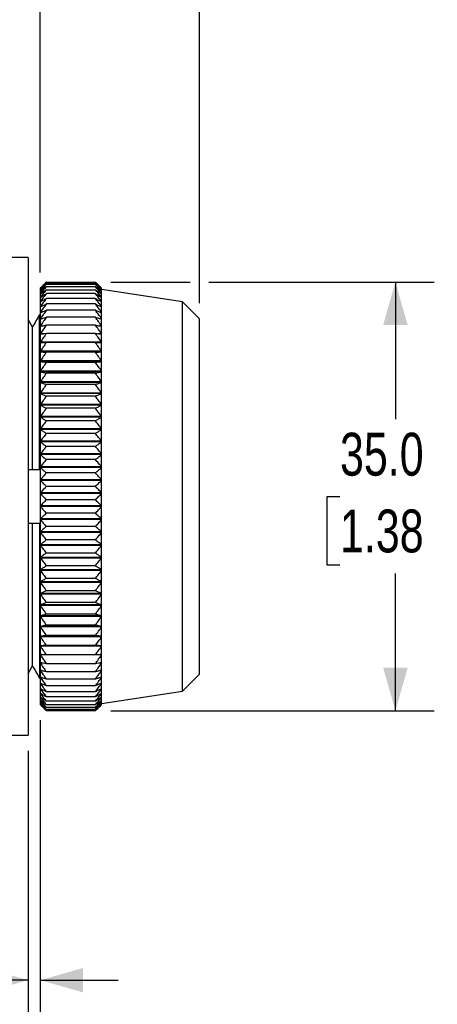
# Model space of a CAD drawing. Header units: millimetres. Extents: x 5 to 279, y 0 to 215.
# Tile 4 of 10: x 134 to 168, y 64 to 144. Entities that reach past the tile are written whole.
import ezdxf

# ---------------------------------------------------------------- set-up
doc = ezdxf.new("R2010")
doc.units = ezdxf.units.MM
doc.linetypes.add('SLD-Solid', pattern=[0])
doc.layers.add('DIMENSIONS', color=140, linetype='SLD-Solid', lineweight=25)
doc.styles.add('SLDTEXTSTYLE0', font='TXT', dxfattribs={"width": 0.75})
doc.dimstyles.new('SLDDIMSTYLE5', dxfattribs={"dimtxt": 3.5, "dimasz": 3.5, "dimexe": 0, "dimexo": 0.0625, "dimgap": 0.875, "dimtad": 0, "dimtih": 1, "dimtoh": 1, "dimdec": 1, "dimrnd": 1e-09, "dimzin": 4, "dimdsep": 46, "dimtxsty": 'SLDTEXTSTYLE0', "dimsah": 1, "dimcen": 0.09, "dimadec": 0, "dimazin": 1, "dimtfac": 1, "dimtdec": 1, "dimtofl": 0, "dimtmove": 0, "dimatfit": 3, "dimfxl": 0, "dimfrac": 2, "dimtolj": 1, "dimtzin": 12, "dimarcsym": 0})
doc.dimstyles.new('SLDDIMSTYLE6', dxfattribs={"dimtxt": 3.5, "dimasz": 3.5, "dimexe": 0, "dimexo": 0.0625, "dimgap": 0.875, "dimtad": 0, "dimtih": 1, "dimtoh": 1, "dimdec": 1, "dimrnd": 1e-09, "dimzin": 12, "dimdsep": 46, "dimtxsty": 'SLDTEXTSTYLE0', "dimsah": 1, "dimcen": 0.09, "dimadec": 0, "dimazin": 3, "dimtfac": 1, "dimtdec": 1, "dimtofl": 0, "dimtmove": 0, "dimatfit": 3, "dimfxl": 0, "dimfrac": 2, "dimtolj": 1, "dimtzin": 12, "dimarcsym": 0})
doc.dimstyles.new('SLDDIMSTYLE7', dxfattribs={"dimtxt": 3.5, "dimasz": 3.5, "dimexe": 0, "dimexo": 0.0625, "dimgap": 0.875, "dimtad": 0, "dimtih": 1, "dimtoh": 1, "dimdec": 1, "dimrnd": 1e-09, "dimzin": 4, "dimdsep": 46, "dimtxsty": 'SLDTEXTSTYLE0', "dimsah": 1, "dimcen": 0.09, "dimadec": 0, "dimazin": 1, "dimtfac": 1, "dimtdec": 1, "dimtmove": 0, "dimatfit": 0, "dimfxl": 0, "dimfrac": 2, "dimtolj": 1, "dimtzin": 12, "dimarcsym": 0})

# ---------------------------------------------------------------- blocks, each defined once
blk = doc.blocks.new('_D_7')
at = {"layer": 'DIMENSIONS'}
for p, q in [((84.03, 106.467), (84.03, 160.135)), ((135.53, 123.466), (135.53, 160.135)), ((84.03, 156.96), (101.118, 156.96)), ((105.254, 156.933), (104.188, 156.933)), ((104.188, 156.933), (104.188, 151.377)), ((114.305, 156.933), (115.372, 156.933)), ((115.372, 156.933), (115.372, 151.377)), ((135.53, 156.96), (118.442, 156.96)), ((104.188, 151.377), (105.254, 151.377)), ((115.372, 151.377), (114.305, 151.377))]:
    blk.add_line(p, q, dxfattribs=at)
for points in [[(84.03, 156.96), (87.53, 155.96), (87.53, 157.96)], [(135.53, 156.96), (132.03, 157.96), (132.03, 155.96)]]:
    blk.add_solid(points, dxfattribs=at)
at = {"layer": 'DIMENSIONS', "char_height": 3.5, "attachment_point": 1, "style": 'SLDTEXTSTYLE0'}
for s, insert in [('51.5', (105.254, 162.156)), ('2.03', (105.254, 155.889))]:
    blk.add_mtext(s, dxfattribs=dict(at, insert=insert))
blk = doc.blocks.new('_D_8')
at = {"layer": 'DIMENSIONS'}
for p, q in [((135.53, 86.929), (135.53, 62.522)), ((134.53, 84.427), (134.53, 62.522)), ((107.215, 71.769), (106.149, 71.769)), ((106.149, 71.769), (106.149, 66.213)), ((116.267, 71.769), (117.333, 71.769)), ((117.333, 71.769), (117.333, 66.213)), ((106.149, 66.213), (107.215, 66.213)), ((117.333, 66.213), (116.267, 66.213)), ((134.53, 65.697), (124.142, 65.697)), ((135.53, 65.697), (141.88, 65.697))]:
    blk.add_line(p, q, dxfattribs=at)
for points in [[(134.53, 65.697), (131.03, 66.697), (131.03, 64.697)], [(135.53, 65.697), (139.03, 64.697), (139.03, 66.697)]]:
    blk.add_solid(points, dxfattribs=at)
at = {"layer": 'DIMENSIONS', "char_height": 3.5, "attachment_point": 1, "style": 'SLDTEXTSTYLE0'}
for s, insert in [('1.0', (108.508, 76.992)), ('0.04', (107.215, 70.724)), ('PANEL', (104.581, 64.457)), ('THICKNESS', (100.05, 58.901))]:
    blk.add_mtext(s, dxfattribs=dict(at, insert=insert))
blk = doc.blocks.new('_D_9')
at = {"layer": 'DIMENSIONS'}
for p, q in [((135.53, 123.466), (135.53, 160.135)), ((148.53, 120.967), (148.53, 160.135)), ((135.53, 156.96), (148.53, 156.96)), ((148.53, 156.96), (152.006, 156.96)), ((156.142, 156.933), (155.075, 156.933)), ((155.075, 156.933), (155.075, 151.377)), ((165.193, 156.933), (166.26, 156.933)), ((166.26, 156.933), (166.26, 151.377)), ((155.075, 151.377), (156.142, 151.377)), ((166.26, 151.377), (165.193, 151.377))]:
    blk.add_line(p, q, dxfattribs=at)
for points in [[(135.53, 156.96), (139.03, 155.96), (139.03, 157.96)], [(148.53, 156.96), (145.03, 157.96), (145.03, 155.96)]]:
    blk.add_solid(points, dxfattribs=at)
at = {"layer": 'DIMENSIONS', "char_height": 3.5, "attachment_point": 1, "style": 'SLDTEXTSTYLE0'}
for s, insert in [('13.0', (156.142, 162.156)), ('0.51', (156.142, 155.889))]:
    blk.add_mtext(s, dxfattribs=dict(at, insert=insert))
blk = doc.blocks.new('_D_10')
at = {"layer": 'DIMENSIONS'}
for p, q in [((141.3, 122.694), (147.78, 122.694)), ((149.28, 122.694), (167.705, 122.694)), ((164.53, 122.694), (164.53, 111.491)), ((160.004, 105.171), (158.938, 105.171)), ((158.938, 105.171), (158.938, 99.614)), ((169.055, 105.171), (170.122, 105.171)), ((170.122, 105.171), (170.122, 99.614)), ((158.938, 99.614), (160.004, 99.614)), ((164.53, 87.701), (164.53, 98.903)), ((170.122, 99.614), (169.055, 99.614)), ((141.3, 87.701), (167.705, 87.701))]:
    blk.add_line(p, q, dxfattribs=at)
for points in [[(164.53, 122.694), (163.53, 119.194), (165.53, 119.194)], [(164.53, 87.701), (165.53, 91.201), (163.53, 91.201)]]:
    blk.add_solid(points, dxfattribs=at)
at = {"layer": 'DIMENSIONS', "char_height": 3.5, "attachment_point": 1, "style": 'SLDTEXTSTYLE0'}
for s, insert in [('35.0', (160.004, 110.393)), ('1.38', (160.004, 104.126))]:
    blk.add_mtext(s, dxfattribs=dict(at, insert=insert))

msp = doc.modelspace()

# ---------------------------------------------------------------- linework, layer by layer
for p, q in [((134.53, 124.697), (133.03, 124.697)), ((134.53, 124.697), (134.53, 85.697)), ((135.757, 122.424), (135.53, 122.196)), ((135.53, 122.196), (135.53, 88.199)), ((135.758, 122.423), (136.03, 122.694)), ((136.03, 122.694), (140.03, 122.694)), ((136.03, 122.642), (140.03, 122.642)), ((136.03, 122.521), (140.03, 122.521)), ((136.03, 122.331), (140.03, 122.331)), ((140.03, 122.694), (140.301, 122.423)), ((140.53, 122.196), (140.302, 122.424)), ((140.53, 121.278), (140.53, 122.196)), ((135.531, 122.18), (135.531, 122.177)), ((135.531, 122.097), (135.531, 122.091)), ((135.531, 122.097), (135.538, 122.097)), ((135.531, 121.948), (135.531, 121.939)), ((135.531, 121.948), (135.543, 121.948)), ((135.531, 121.733), (135.531, 121.72)), ((135.531, 121.733), (135.549, 121.733)), ((135.531, 121.453), (135.531, 121.436)), ((135.531, 121.453), (135.557, 121.453)), ((136.03, 122.074), (140.03, 122.074)), ((140.03, 121.751), (136.03, 121.751)), ((140.502, 121.453), (140.528, 121.453)), ((140.51, 121.733), (140.528, 121.733)), ((140.516, 121.948), (140.528, 121.948)), ((140.521, 122.097), (140.528, 122.097)), ((140.528, 122.177), (140.528, 122.18)), ((140.528, 122.091), (140.528, 122.097)), ((140.528, 121.939), (140.528, 121.948)), ((140.528, 121.72), (140.528, 121.733)), ((140.528, 121.436), (140.528, 121.453)), ((147.13, 121.097), (140.53, 122.097)), ((135.531, 121.108), (135.531, 121.088)), ((135.567, 121.108), (135.531, 121.108)), ((135.531, 120.701), (135.531, 120.678)), ((135.581, 120.701), (135.531, 120.701)), ((140.03, 121.362), (136.03, 121.362)), ((140.03, 120.909), (136.03, 120.909)), ((140.528, 120.701), (140.479, 120.701)), ((140.528, 121.108), (140.492, 121.108)), ((140.528, 121.088), (140.528, 121.108)), ((140.528, 120.678), (140.528, 120.701)), ((140.53, 88.199), (140.53, 121.278)), ((148.53, 119.697), (147.13, 121.097)), ((147.13, 120.239), (147.13, 121.097)), ((135.463, 107.397), (135.463, 120.03)), ((135.53, 120.03), (135.463, 120.03)), ((135.531, 120.232), (135.531, 120.206)), ((135.6, 120.232), (135.531, 120.232)), ((140.03, 120.395), (136.03, 120.395)), ((140.03, 119.82), (136.03, 119.82)), ((140.528, 120.232), (140.459, 120.232)), ((140.528, 120.206), (140.528, 120.232)), ((147.13, 89.297), (147.13, 120.239)), ((134.886, 119.019), (134.53, 119.643)), ((134.886, 107.397), (134.886, 119.019)), ((135.531, 119.704), (135.531, 119.675)), ((135.632, 119.704), (135.531, 119.704)), ((135.531, 119.119), (135.531, 119.087)), ((135.69, 119.119), (135.531, 119.119)), ((140.03, 119.188), (136.03, 119.188)), ((140.528, 119.119), (140.369, 119.119)), ((140.528, 119.704), (140.428, 119.704)), ((140.528, 119.675), (140.528, 119.704)), ((140.528, 119.087), (140.528, 119.119)), ((148.53, 118.914), (148.53, 119.697)), ((135.531, 118.479), (135.531, 118.444)), ((135.842, 118.479), (135.531, 118.479)), ((140.03, 118.5), (136.03, 118.5)), ((140.528, 118.479), (140.217, 118.479)), ((140.528, 118.444), (140.528, 118.479)), ((148.53, 90.697), (148.53, 118.914)), ((135.531, 117.787), (135.531, 117.749)), ((140.528, 117.787), (135.531, 117.787)), ((140.03, 117.76), (136.03, 117.76)), ((140.528, 117.749), (140.528, 117.787)), ((135.531, 117.045), (135.531, 117.004)), ((140.528, 117.045), (135.531, 117.045)), ((140.528, 117.004), (135.531, 117.004)), ((140.03, 116.97), (136.03, 116.97)), ((140.528, 117.004), (140.528, 117.045)), ((135.531, 116.256), (135.531, 116.213)), ((140.528, 116.256), (135.531, 116.256)), ((140.528, 116.213), (135.531, 116.213)), ((140.03, 116.134), (136.03, 116.134)), ((140.528, 116.213), (140.528, 116.256)), ((135.531, 115.423), (135.531, 115.378)), ((140.528, 115.423), (135.531, 115.423)), ((140.528, 115.378), (135.531, 115.378)), ((140.03, 115.255), (136.03, 115.255)), ((140.528, 115.378), (140.528, 115.423)), ((135.531, 114.55), (135.531, 114.503)), ((140.528, 114.55), (135.531, 114.55)), ((140.528, 114.503), (135.531, 114.503)), ((140.03, 114.336), (136.03, 114.336)), ((140.528, 114.503), (140.528, 114.55)), ((135.531, 113.64), (135.531, 113.592)), ((140.528, 113.64), (135.531, 113.64)), ((140.528, 113.592), (135.531, 113.592)), ((140.03, 113.381), (136.03, 113.381)), ((140.528, 113.592), (140.528, 113.64)), ((135.531, 112.697), (135.531, 112.647)), ((140.528, 112.697), (135.531, 112.697)), ((140.528, 112.647), (135.531, 112.647)), ((140.528, 112.647), (140.528, 112.697)), ((140.03, 112.394), (136.03, 112.394)), ((135.531, 111.724), (135.531, 111.673)), ((140.528, 111.724), (135.531, 111.724)), ((140.528, 111.673), (135.531, 111.673)), ((140.03, 111.378), (136.03, 111.378)), ((140.528, 111.673), (140.528, 111.724)), ((135.531, 110.726), (135.531, 110.673)), ((140.528, 110.726), (135.531, 110.726)), ((140.528, 110.673), (135.531, 110.673)), ((140.03, 110.338), (136.03, 110.338)), ((140.528, 110.673), (140.528, 110.726)), ((135.531, 109.706), (135.531, 109.652)), ((140.528, 109.706), (135.531, 109.706)), ((140.528, 109.652), (135.531, 109.652)), ((140.528, 109.652), (140.528, 109.706)), ((135.531, 108.667), (135.531, 108.613)), ((140.528, 108.667), (135.531, 108.667)), ((140.528, 108.613), (135.531, 108.613)), ((140.03, 109.278), (136.03, 109.278)), ((140.528, 108.613), (140.528, 108.667)), ((140.03, 108.201), (136.03, 108.201)), ((134.53, 107.397), (134.886, 107.397)), ((135.463, 107.397), (135.53, 107.397)), ((135.531, 107.616), (135.531, 107.56)), ((140.528, 107.616), (135.531, 107.616)), ((140.528, 107.56), (135.531, 107.56)), ((140.03, 107.113), (136.03, 107.113)), ((140.528, 107.56), (140.528, 107.616)), ((135.531, 106.554), (135.531, 106.499)), ((140.528, 106.554), (135.531, 106.554)), ((140.528, 106.499), (135.531, 106.499)), ((140.528, 106.499), (140.528, 106.554)), ((135.531, 105.488), (135.531, 105.432)), ((140.528, 105.488), (135.531, 105.488)), ((140.528, 105.432), (135.531, 105.432)), ((140.03, 106.017), (136.03, 106.017)), ((140.528, 105.432), (140.528, 105.488)), ((140.03, 104.918), (136.03, 104.918)), ((135.531, 104.42), (135.531, 104.364)), ((140.528, 104.42), (135.531, 104.42)), ((140.528, 104.364), (135.531, 104.364)), ((140.03, 103.82), (136.03, 103.82)), ((140.528, 104.364), (140.528, 104.42)), ((134.886, 102.997), (134.53, 102.997)), ((134.886, 91.376), (134.886, 102.997)), ((135.463, 102.997), (135.463, 90.364)), ((135.53, 102.997), (135.463, 102.997)), ((135.531, 103.355), (135.531, 103.299)), ((140.528, 103.355), (135.531, 103.355)), ((140.528, 103.299), (135.531, 103.299)), ((140.528, 103.299), (140.528, 103.355)), ((135.531, 102.297), (135.531, 102.242)), ((140.528, 102.297), (135.531, 102.297)), ((140.528, 102.242), (135.531, 102.242)), ((140.03, 102.727), (136.03, 102.727)), ((140.528, 102.242), (140.528, 102.297)), ((140.03, 101.644), (136.03, 101.644)), ((135.531, 101.251), (135.531, 101.197)), ((140.528, 101.251), (135.531, 101.251)), ((140.528, 101.197), (135.531, 101.197)), ((140.03, 100.575), (136.03, 100.575)), ((140.528, 101.197), (140.528, 101.251)), ((135.531, 100.221), (135.531, 100.167)), ((140.528, 100.221), (135.531, 100.221)), ((140.528, 100.167), (135.531, 100.167)), ((140.528, 100.167), (140.528, 100.221)), ((135.531, 99.21), (135.531, 99.158)), ((140.528, 99.21), (135.531, 99.21)), ((140.528, 99.158), (135.531, 99.158)), ((140.03, 99.525), (136.03, 99.525)), ((140.528, 99.158), (140.528, 99.21)), ((135.531, 98.223), (135.531, 98.172)), ((140.528, 98.223), (135.531, 98.223)), ((140.528, 98.172), (135.531, 98.172)), ((140.03, 98.496), (136.03, 98.496)), ((140.528, 98.172), (140.528, 98.223)), ((140.03, 97.495), (136.03, 97.495)), ((135.531, 97.263), (135.531, 97.214)), ((140.528, 97.263), (135.531, 97.263)), ((140.528, 97.214), (135.531, 97.214)), ((140.03, 96.523), (136.03, 96.523)), ((140.528, 97.214), (140.528, 97.263)), ((135.531, 96.335), (135.531, 96.287)), ((140.528, 96.335), (135.531, 96.335)), ((140.528, 96.287), (135.531, 96.287)), ((140.528, 96.287), (140.528, 96.335)), ((135.531, 95.441), (135.531, 95.396)), ((140.528, 95.441), (135.531, 95.441)), ((140.528, 95.396), (135.531, 95.396)), ((140.03, 95.586), (136.03, 95.586)), ((140.528, 95.396), (140.528, 95.441)), ((135.531, 94.586), (135.531, 94.543)), ((140.528, 94.586), (135.531, 94.586)), ((140.528, 94.543), (135.531, 94.543)), ((140.03, 94.687), (136.03, 94.687)), ((140.528, 94.543), (140.528, 94.586)), ((135.531, 93.773), (135.531, 93.732)), ((140.528, 93.773), (135.531, 93.773)), ((140.528, 93.732), (135.531, 93.732)), ((140.03, 93.829), (136.03, 93.829)), ((140.528, 93.732), (140.528, 93.773)), ((135.531, 93.005), (135.531, 92.967)), ((140.528, 93.005), (135.531, 93.005)), ((140.528, 92.967), (135.531, 92.967)), ((140.03, 93.016), (136.03, 93.016)), ((140.528, 92.967), (140.528, 93.005)), ((135.531, 92.286), (135.531, 92.249)), ((140.528, 92.249), (135.531, 92.249)), ((140.03, 92.252), (136.03, 92.252)), ((140.528, 92.249), (140.528, 92.286)), ((134.53, 90.751), (134.886, 91.376)), ((135.531, 91.617), (135.531, 91.583)), ((135.743, 91.583), (135.531, 91.583)), ((135.531, 91.001), (135.531, 90.971)), ((135.655, 90.971), (135.531, 90.971)), ((140.03, 91.538), (136.03, 91.538)), ((140.03, 90.878), (136.03, 90.878)), ((140.528, 91.583), (140.316, 91.583)), ((140.528, 90.971), (140.404, 90.971)), ((140.528, 91.583), (140.528, 91.617)), ((140.528, 90.971), (140.528, 91.001)), ((135.463, 90.364), (135.53, 90.364)), ((135.531, 90.442), (135.531, 90.414)), ((135.614, 90.414), (135.531, 90.414)), ((140.03, 90.275), (136.03, 90.275)), ((140.528, 90.414), (140.446, 90.414)), ((140.528, 90.414), (140.528, 90.442)), ((147.13, 89.297), (148.53, 90.697)), ((135.531, 89.941), (135.531, 89.917)), ((135.589, 89.917), (135.531, 89.917)), ((135.531, 89.5), (135.531, 89.479)), ((135.573, 89.479), (135.531, 89.479)), ((140.03, 89.73), (136.03, 89.73)), ((140.03, 89.247), (136.03, 89.247)), ((140.528, 89.917), (140.47, 89.917)), ((140.528, 89.479), (140.486, 89.479)), ((140.528, 89.917), (140.528, 89.941)), ((140.528, 89.479), (140.528, 89.5)), ((140.53, 88.297), (147.13, 89.297)), ((135.531, 89.121), (135.531, 89.103)), ((135.562, 89.103), (135.531, 89.103)), ((135.531, 88.806), (135.531, 88.791)), ((135.553, 88.791), (135.531, 88.791)), ((135.531, 88.555), (135.531, 88.544)), ((135.546, 88.544), (135.531, 88.544)), ((140.03, 88.827), (136.03, 88.827)), ((140.03, 88.471), (136.03, 88.471)), ((140.528, 89.103), (140.498, 89.103)), ((140.528, 88.791), (140.506, 88.791)), ((140.528, 88.544), (140.513, 88.544)), ((140.528, 89.103), (140.528, 89.121)), ((140.528, 88.791), (140.528, 88.806)), ((140.528, 88.544), (140.528, 88.555)), ((135.53, 88.199), (135.757, 87.971)), ((135.531, 88.37), (135.531, 88.362)), ((135.541, 88.362), (135.531, 88.362)), ((135.531, 88.252), (135.531, 88.247)), ((135.536, 88.247), (135.531, 88.247)), ((135.531, 88.2), (135.531, 88.199)), ((140.03, 88.181), (136.03, 88.181)), ((140.03, 87.959), (136.03, 87.959)), ((140.03, 87.804), (136.03, 87.804)), ((140.03, 87.718), (136.03, 87.718)), ((140.03, 87.701), (136.03, 87.701)), ((140.302, 87.971), (140.53, 88.199)), ((140.528, 88.362), (140.519, 88.362)), ((140.528, 88.247), (140.523, 88.247)), ((140.528, 88.362), (140.528, 88.37)), ((140.528, 88.247), (140.528, 88.252)), ((140.528, 88.199), (140.528, 88.2)), ((133.03, 85.697), (134.53, 85.697))]:
    msp.add_line(p, q)
for points, knots in [([(136.03, 122.694), (135.945, 122.607), (135.778, 122.437), (135.613, 122.265), (135.531, 122.18)], [0, 0, 0, 0, 0.504865, 1, 1, 1, 1]), ([(135.531, 122.177), (135.613, 122.254), (135.778, 122.409), (135.945, 122.564), (136.03, 122.642)], [0, 0, 0, 0, 0.495135, 1, 1, 1, 1]), ([(136.03, 122.642), (135.945, 122.55), (135.778, 122.37), (135.613, 122.187), (135.531, 122.097)], [0, 0, 0, 0, 0.504865, 1, 1, 1, 1]), ([(135.531, 122.091), (135.613, 122.162), (135.778, 122.306), (135.945, 122.449), (136.03, 122.521)], [0, 0, 0, 0, 0.495135, 1, 1, 1, 1]), ([(136.03, 122.521), (135.945, 122.425), (135.778, 122.235), (135.613, 122.043), (135.531, 121.948)], [0, 0, 0, 0, 0.504865, 1, 1, 1, 1]), ([(135.531, 121.939), (135.613, 122.004), (135.778, 122.135), (135.945, 122.265), (136.03, 122.331)], [0, 0, 0, 0, 0.4951351, 1, 1, 1, 1]), ([(136.03, 122.331), (135.945, 122.231), (135.778, 122.032), (135.613, 121.832), (135.531, 121.733)], [0, 0, 0, 0, 0.504865, 1, 1, 1, 1]), ([(140.528, 122.18), (140.447, 122.265), (140.282, 122.437), (140.114, 122.607), (140.03, 122.694)], [0, 0, 0, 0, 0.495135, 1, 1, 1, 1]), ([(140.528, 122.097), (140.447, 122.187), (140.282, 122.37), (140.114, 122.55), (140.03, 122.642)], [0, 0, 0, 0, 0.4951351, 1, 1, 1, 1]), ([(140.03, 122.642), (140.114, 122.564), (140.282, 122.409), (140.447, 122.254), (140.528, 122.177)], [0, 0, 0, 0, 0.5048649, 1, 1, 1, 1]), ([(140.528, 121.948), (140.447, 122.043), (140.282, 122.235), (140.114, 122.425), (140.03, 122.521)], [0, 0, 0, 0, 0.495135, 1, 1, 1, 1]), ([(140.03, 122.521), (140.114, 122.449), (140.282, 122.306), (140.447, 122.162), (140.528, 122.091)], [0, 0, 0, 0, 0.504865, 1, 1, 1, 1]), ([(140.528, 121.733), (140.447, 121.832), (140.282, 122.032), (140.114, 122.231), (140.03, 122.331)], [0, 0, 0, 0, 0.495135, 1, 1, 1, 1]), ([(140.03, 122.331), (140.114, 122.265), (140.282, 122.135), (140.447, 122.004), (140.528, 121.939)], [0, 0, 0, 0, 0.5048649, 1, 1, 1, 1]), ([(135.531, 121.72), (135.613, 121.779), (135.778, 121.897), (135.945, 122.015), (136.03, 122.074)], [0, 0, 0, 0, 0.495135, 1, 1, 1, 1]), ([(136.03, 122.074), (135.945, 121.97), (135.778, 121.764), (135.613, 121.556), (135.531, 121.453)], [0, 0, 0, 0, 0.504865, 1, 1, 1, 1]), ([(135.531, 121.436), (135.613, 121.488), (135.778, 121.594), (135.945, 121.698), (136.03, 121.751)], [0, 0, 0, 0, 0.495135, 1, 1, 1, 1]), ([(136.03, 121.751), (135.945, 121.643), (135.778, 121.43), (135.613, 121.215), (135.531, 121.108)], [0, 0, 0, 0, 0.504865, 1, 1, 1, 1]), ([(140.528, 121.453), (140.447, 121.556), (140.282, 121.764), (140.114, 121.97), (140.03, 122.074)], [0, 0, 0, 0, 0.4951351, 1, 1, 1, 1]), ([(140.03, 122.074), (140.114, 122.015), (140.282, 121.897), (140.447, 121.779), (140.528, 121.72)], [0, 0, 0, 0, 0.504865, 1, 1, 1, 1]), ([(140.528, 121.108), (140.447, 121.215), (140.282, 121.43), (140.114, 121.643), (140.03, 121.751)], [0, 0, 0, 0, 0.495135, 1, 1, 1, 1]), ([(140.03, 121.751), (140.114, 121.698), (140.282, 121.594), (140.447, 121.488), (140.528, 121.436)], [0, 0, 0, 0, 0.504865, 1, 1, 1, 1]), ([(135.531, 121.088), (135.613, 121.134), (135.778, 121.225), (135.945, 121.316), (136.03, 121.362)], [0, 0, 0, 0, 0.4951351, 1, 1, 1, 1]), ([(136.03, 121.362), (135.945, 121.251), (135.778, 121.032), (135.613, 120.81), (135.531, 120.701)], [0, 0, 0, 0, 0.504865, 1, 1, 1, 1]), ([(135.531, 120.678), (135.613, 120.716), (135.778, 120.794), (135.945, 120.871), (136.03, 120.909)], [0, 0, 0, 0, 0.495135, 1, 1, 1, 1]), ([(136.03, 120.909), (135.945, 120.796), (135.778, 120.571), (135.613, 120.344), (135.531, 120.232)], [0, 0, 0, 0, 0.5048649, 1, 1, 1, 1]), ([(140.528, 120.701), (140.447, 120.81), (140.282, 121.032), (140.114, 121.251), (140.03, 121.362)], [0, 0, 0, 0, 0.495135, 1, 1, 1, 1]), ([(140.03, 121.362), (140.114, 121.316), (140.282, 121.225), (140.447, 121.134), (140.528, 121.088)], [0, 0, 0, 0, 0.5048649, 1, 1, 1, 1]), ([(140.528, 120.232), (140.447, 120.344), (140.282, 120.571), (140.114, 120.796), (140.03, 120.909)], [0, 0, 0, 0, 0.4951351, 1, 1, 1, 1]), ([(140.03, 120.909), (140.114, 120.871), (140.282, 120.794), (140.447, 120.716), (140.528, 120.678)], [0, 0, 0, 0, 0.5048649, 1, 1, 1, 1]), ([(135.531, 120.206), (135.613, 120.237), (135.778, 120.3), (135.945, 120.363), (136.03, 120.395)], [0, 0, 0, 0, 0.495135, 1, 1, 1, 1]), ([(136.03, 120.395), (135.945, 120.279), (135.778, 120.05), (135.613, 119.819), (135.531, 119.704)], [0, 0, 0, 0, 0.504865, 1, 1, 1, 1]), ([(135.531, 119.675), (135.613, 119.699), (135.778, 119.748), (135.945, 119.796), (136.03, 119.82)], [0, 0, 0, 0, 0.495135, 1, 1, 1, 1]), ([(136.03, 119.82), (135.945, 119.703), (135.778, 119.47), (135.613, 119.235), (135.531, 119.119)], [0, 0, 0, 0, 0.504865, 1, 1, 1, 1]), ([(140.528, 119.704), (140.447, 119.819), (140.282, 120.05), (140.114, 120.279), (140.03, 120.395)], [0, 0, 0, 0, 0.495135, 1, 1, 1, 1]), ([(140.03, 120.395), (140.114, 120.363), (140.282, 120.3), (140.447, 120.237), (140.528, 120.206)], [0, 0, 0, 0, 0.504865, 1, 1, 1, 1]), ([(140.528, 119.119), (140.447, 119.235), (140.282, 119.47), (140.114, 119.703), (140.03, 119.82)], [0, 0, 0, 0, 0.495135, 1, 1, 1, 1]), ([(140.03, 119.82), (140.114, 119.796), (140.282, 119.748), (140.447, 119.699), (140.528, 119.675)], [0, 0, 0, 0, 0.504865, 1, 1, 1, 1]), ([(135.531, 119.087), (135.613, 119.104), (135.778, 119.137), (135.945, 119.171), (136.03, 119.188)], [0, 0, 0, 0, 0.4951351, 1, 1, 1, 1]), ([(136.03, 119.188), (135.945, 119.069), (135.778, 118.834), (135.613, 118.597), (135.531, 118.479)], [0, 0, 0, 0, 0.504865, 1, 1, 1, 1]), ([(140.528, 118.479), (140.447, 118.597), (140.282, 118.834), (140.114, 119.069), (140.03, 119.188)], [0, 0, 0, 0, 0.495135, 1, 1, 1, 1]), ([(140.03, 119.188), (140.114, 119.171), (140.282, 119.137), (140.447, 119.104), (140.528, 119.087)], [0, 0, 0, 0, 0.5048649, 1, 1, 1, 1]), ([(135.531, 118.444), (135.613, 118.454), (135.778, 118.472), (135.945, 118.491), (136.03, 118.5)], [0, 0, 0, 0, 0.4951351, 1, 1, 1, 1]), ([(136.03, 118.5), (135.945, 118.381), (135.778, 118.144), (135.613, 117.905), (135.531, 117.787)], [0, 0, 0, 0, 0.504865, 1, 1, 1, 1]), ([(140.528, 117.787), (140.447, 117.905), (140.282, 118.144), (140.114, 118.381), (140.03, 118.5)], [0, 0, 0, 0, 0.495135, 1, 1, 1, 1]), ([(140.03, 118.5), (140.114, 118.491), (140.282, 118.472), (140.447, 118.454), (140.528, 118.444)], [0, 0, 0, 0, 0.5048649, 1, 1, 1, 1]), ([(135.531, 117.749), (135.613, 117.751), (135.778, 117.755), (135.945, 117.758), (136.03, 117.76)], [0, 0, 0, 0, 0.495135, 1, 1, 1, 1]), ([(136.03, 117.76), (135.945, 117.64), (135.778, 117.403), (135.613, 117.163), (135.531, 117.045)], [0, 0, 0, 0, 0.504865, 1, 1, 1, 1]), ([(140.528, 117.045), (140.447, 117.163), (140.282, 117.403), (140.114, 117.64), (140.03, 117.76)], [0, 0, 0, 0, 0.495135, 1, 1, 1, 1]), ([(140.03, 117.76), (140.114, 117.758), (140.282, 117.755), (140.447, 117.751), (140.528, 117.749)], [0, 0, 0, 0, 0.504865, 1, 1, 1, 1]), ([(135.531, 117.004), (135.613, 116.999), (135.778, 116.987), (135.945, 116.976), (136.03, 116.97)], [0, 0, 0, 0, 0.495135, 1, 1, 1, 1]), ([(136.03, 116.97), (135.945, 116.851), (135.778, 116.613), (135.613, 116.374), (135.531, 116.256)], [0, 0, 0, 0, 0.504865, 1, 1, 1, 1]), ([(140.03, 116.97), (140.114, 116.976), (140.282, 116.987), (140.447, 116.999), (140.528, 117.004)], [0, 0, 0, 0, 0.504865, 1, 1, 1, 1]), ([(140.528, 116.256), (140.447, 116.374), (140.282, 116.613), (140.114, 116.851), (140.03, 116.97)], [0, 0, 0, 0, 0.495135, 1, 1, 1, 1]), ([(135.531, 116.213), (135.613, 116.2), (135.778, 116.174), (135.945, 116.148), (136.03, 116.134)], [0, 0, 0, 0, 0.495135, 1, 1, 1, 1]), ([(136.03, 116.134), (135.945, 116.015), (135.778, 115.779), (135.613, 115.541), (135.531, 115.423)], [0, 0, 0, 0, 0.504865, 1, 1, 1, 1]), ([(140.03, 116.134), (140.114, 116.148), (140.282, 116.174), (140.447, 116.2), (140.528, 116.213)], [0, 0, 0, 0, 0.504865, 1, 1, 1, 1]), ([(140.528, 115.423), (140.447, 115.541), (140.282, 115.779), (140.114, 116.015), (140.03, 116.134)], [0, 0, 0, 0, 0.495135, 1, 1, 1, 1]), ([(135.531, 115.378), (135.613, 115.358), (135.778, 115.317), (135.945, 115.276), (136.03, 115.255)], [0, 0, 0, 0, 0.495135, 1, 1, 1, 1]), ([(136.03, 115.255), (135.945, 115.137), (135.778, 114.903), (135.613, 114.667), (135.531, 114.55)], [0, 0, 0, 0, 0.504865, 1, 1, 1, 1]), ([(140.03, 115.255), (140.114, 115.276), (140.282, 115.317), (140.447, 115.358), (140.528, 115.378)], [0, 0, 0, 0, 0.504865, 1, 1, 1, 1]), ([(140.528, 114.55), (140.447, 114.667), (140.282, 114.903), (140.114, 115.137), (140.03, 115.255)], [0, 0, 0, 0, 0.495135, 1, 1, 1, 1]), ([(135.531, 114.503), (135.613, 114.476), (135.778, 114.42), (135.945, 114.364), (136.03, 114.336)], [0, 0, 0, 0, 0.495135, 1, 1, 1, 1]), ([(136.03, 114.336), (135.945, 114.22), (135.778, 113.988), (135.613, 113.756), (135.531, 113.64)], [0, 0, 0, 0, 0.504865, 1, 1, 1, 1]), ([(140.03, 114.336), (140.114, 114.364), (140.282, 114.42), (140.447, 114.476), (140.528, 114.503)], [0, 0, 0, 0, 0.504865, 1, 1, 1, 1]), ([(140.528, 113.64), (140.447, 113.756), (140.282, 113.988), (140.114, 114.22), (140.03, 114.336)], [0, 0, 0, 0, 0.495135, 1, 1, 1, 1]), ([(135.531, 113.592), (135.613, 113.557), (135.778, 113.486), (135.945, 113.416), (136.03, 113.381)], [0, 0, 0, 0, 0.495135, 1, 1, 1, 1]), ([(136.03, 113.381), (135.945, 113.266), (135.778, 113.039), (135.613, 112.81), (135.531, 112.697)], [0, 0, 0, 0, 0.5048649, 1, 1, 1, 1]), ([(140.03, 113.381), (140.114, 113.416), (140.282, 113.486), (140.447, 113.557), (140.528, 113.592)], [0, 0, 0, 0, 0.504865, 1, 1, 1, 1]), ([(140.528, 112.697), (140.447, 112.81), (140.282, 113.039), (140.114, 113.266), (140.03, 113.381)], [0, 0, 0, 0, 0.4951351, 1, 1, 1, 1]), ([(135.531, 112.647), (135.613, 112.605), (135.778, 112.52), (135.945, 112.436), (136.03, 112.394)], [0, 0, 0, 0, 0.495135, 1, 1, 1, 1]), ([(140.03, 112.394), (140.114, 112.436), (140.282, 112.52), (140.447, 112.605), (140.528, 112.647)], [0, 0, 0, 0, 0.504865, 1, 1, 1, 1]), ([(136.03, 112.394), (135.945, 112.282), (135.778, 112.059), (135.613, 111.835), (135.531, 111.724)], [0, 0, 0, 0, 0.5048649, 1, 1, 1, 1]), ([(140.528, 111.724), (140.447, 111.835), (140.282, 112.059), (140.114, 112.282), (140.03, 112.394)], [0, 0, 0, 0, 0.495135, 1, 1, 1, 1]), ([(135.531, 111.673), (135.613, 111.624), (135.778, 111.525), (135.945, 111.428), (136.03, 111.378)], [0, 0, 0, 0, 0.4951351, 1, 1, 1, 1]), ([(136.03, 111.378), (135.945, 111.269), (135.778, 111.052), (135.613, 110.834), (135.531, 110.726)], [0, 0, 0, 0, 0.504865, 1, 1, 1, 1]), ([(140.03, 111.378), (140.114, 111.428), (140.282, 111.525), (140.447, 111.624), (140.528, 111.673)], [0, 0, 0, 0, 0.5048649, 1, 1, 1, 1]), ([(140.528, 110.726), (140.447, 110.834), (140.282, 111.052), (140.114, 111.269), (140.03, 111.378)], [0, 0, 0, 0, 0.495135, 1, 1, 1, 1]), ([(135.531, 110.673), (135.613, 110.618), (135.778, 110.505), (135.945, 110.394), (136.03, 110.338)], [0, 0, 0, 0, 0.495135, 1, 1, 1, 1]), ([(136.03, 110.338), (135.945, 110.232), (135.778, 110.022), (135.613, 109.81), (135.531, 109.706)], [0, 0, 0, 0, 0.504865, 1, 1, 1, 1]), ([(140.03, 110.338), (140.114, 110.394), (140.282, 110.505), (140.447, 110.618), (140.528, 110.673)], [0, 0, 0, 0, 0.504865, 1, 1, 1, 1]), ([(140.528, 109.706), (140.447, 109.81), (140.282, 110.022), (140.114, 110.232), (140.03, 110.338)], [0, 0, 0, 0, 0.495135, 1, 1, 1, 1]), ([(135.531, 109.652), (135.613, 109.59), (135.778, 109.465), (135.945, 109.34), (136.03, 109.278)], [0, 0, 0, 0, 0.495135, 1, 1, 1, 1]), ([(140.03, 109.278), (140.114, 109.34), (140.282, 109.465), (140.447, 109.59), (140.528, 109.652)], [0, 0, 0, 0, 0.5048649, 1, 1, 1, 1]), ([(136.03, 109.278), (135.945, 109.175), (135.778, 108.973), (135.613, 108.769), (135.531, 108.667)], [0, 0, 0, 0, 0.504865, 1, 1, 1, 1]), ([(135.531, 108.613), (135.613, 108.545), (135.778, 108.407), (135.945, 108.27), (136.03, 108.201)], [0, 0, 0, 0, 0.4951351, 1, 1, 1, 1]), ([(140.528, 108.667), (140.447, 108.769), (140.282, 108.973), (140.114, 109.175), (140.03, 109.278)], [0, 0, 0, 0, 0.495135, 1, 1, 1, 1]), ([(140.03, 108.201), (140.114, 108.27), (140.282, 108.407), (140.447, 108.545), (140.528, 108.613)], [0, 0, 0, 0, 0.5048649, 1, 1, 1, 1]), ([(136.03, 108.201), (135.945, 108.103), (135.778, 107.909), (135.613, 107.713), (135.531, 107.616)], [0, 0, 0, 0, 0.504865, 1, 1, 1, 1]), ([(140.528, 107.616), (140.447, 107.713), (140.282, 107.909), (140.114, 108.103), (140.03, 108.201)], [0, 0, 0, 0, 0.495135, 1, 1, 1, 1]), ([(135.531, 107.56), (135.613, 107.486), (135.778, 107.336), (135.945, 107.188), (136.03, 107.113)], [0, 0, 0, 0, 0.4951351, 1, 1, 1, 1]), ([(136.03, 107.113), (135.945, 107.019), (135.778, 106.834), (135.613, 106.647), (135.531, 106.554)], [0, 0, 0, 0, 0.504865, 1, 1, 1, 1]), ([(140.03, 107.113), (140.114, 107.188), (140.282, 107.336), (140.447, 107.486), (140.528, 107.56)], [0, 0, 0, 0, 0.5048649, 1, 1, 1, 1]), ([(140.528, 106.554), (140.447, 106.647), (140.282, 106.834), (140.114, 107.019), (140.03, 107.113)], [0, 0, 0, 0, 0.495135, 1, 1, 1, 1]), ([(135.531, 106.499), (135.613, 106.419), (135.778, 106.258), (135.945, 106.098), (136.03, 106.017)], [0, 0, 0, 0, 0.495135, 1, 1, 1, 1]), ([(140.03, 106.017), (140.114, 106.098), (140.282, 106.258), (140.447, 106.419), (140.528, 106.499)], [0, 0, 0, 0, 0.504865, 1, 1, 1, 1]), ([(136.03, 106.017), (135.945, 105.928), (135.778, 105.752), (135.613, 105.575), (135.531, 105.488)], [0, 0, 0, 0, 0.504865, 1, 1, 1, 1]), ([(135.531, 105.432), (135.613, 105.347), (135.778, 105.175), (135.945, 105.004), (136.03, 104.918)], [0, 0, 0, 0, 0.495135, 1, 1, 1, 1]), ([(140.528, 105.488), (140.447, 105.575), (140.282, 105.752), (140.114, 105.928), (140.03, 106.017)], [0, 0, 0, 0, 0.495135, 1, 1, 1, 1]), ([(140.03, 104.918), (140.114, 105.004), (140.282, 105.175), (140.447, 105.347), (140.528, 105.432)], [0, 0, 0, 0, 0.504865, 1, 1, 1, 1]), ([(136.03, 104.918), (135.945, 104.834), (135.778, 104.669), (135.613, 104.502), (135.531, 104.42)], [0, 0, 0, 0, 0.504865, 1, 1, 1, 1]), ([(140.528, 104.42), (140.447, 104.502), (140.282, 104.669), (140.114, 104.834), (140.03, 104.918)], [0, 0, 0, 0, 0.4951351, 1, 1, 1, 1]), ([(135.531, 104.364), (135.613, 104.274), (135.778, 104.092), (135.945, 103.911), (136.03, 103.82)], [0, 0, 0, 0, 0.495135, 1, 1, 1, 1]), ([(136.03, 103.82), (135.945, 103.742), (135.778, 103.587), (135.613, 103.432), (135.531, 103.355)], [0, 0, 0, 0, 0.5048649, 1, 1, 1, 1]), ([(140.03, 103.82), (140.114, 103.911), (140.282, 104.092), (140.447, 104.274), (140.528, 104.364)], [0, 0, 0, 0, 0.504865, 1, 1, 1, 1]), ([(140.528, 103.355), (140.447, 103.432), (140.282, 103.587), (140.114, 103.742), (140.03, 103.82)], [0, 0, 0, 0, 0.495135, 1, 1, 1, 1]), ([(135.531, 103.299), (135.613, 103.205), (135.778, 103.013), (135.945, 102.823), (136.03, 102.727)], [0, 0, 0, 0, 0.495135, 1, 1, 1, 1]), ([(140.03, 102.727), (140.114, 102.823), (140.282, 103.013), (140.447, 103.205), (140.528, 103.299)], [0, 0, 0, 0, 0.5048649, 1, 1, 1, 1]), ([(136.03, 102.727), (135.945, 102.655), (135.778, 102.512), (135.613, 102.369), (135.531, 102.297)], [0, 0, 0, 0, 0.504865, 1, 1, 1, 1]), ([(135.531, 102.242), (135.613, 102.143), (135.778, 101.943), (135.945, 101.744), (136.03, 101.644)], [0, 0, 0, 0, 0.495135, 1, 1, 1, 1]), ([(140.528, 102.297), (140.447, 102.369), (140.282, 102.512), (140.114, 102.655), (140.03, 102.727)], [0, 0, 0, 0, 0.495135, 1, 1, 1, 1]), ([(140.03, 101.644), (140.114, 101.744), (140.282, 101.943), (140.447, 102.143), (140.528, 102.242)], [0, 0, 0, 0, 0.504865, 1, 1, 1, 1]), ([(136.03, 101.644), (135.945, 101.578), (135.778, 101.448), (135.613, 101.316), (135.531, 101.251)], [0, 0, 0, 0, 0.504865, 1, 1, 1, 1]), ([(140.528, 101.251), (140.447, 101.316), (140.282, 101.448), (140.114, 101.578), (140.03, 101.644)], [0, 0, 0, 0, 0.495135, 1, 1, 1, 1]), ([(135.531, 101.197), (135.613, 101.094), (135.778, 100.886), (135.945, 100.68), (136.03, 100.575)], [0, 0, 0, 0, 0.4951351, 1, 1, 1, 1]), ([(136.03, 100.575), (135.945, 100.516), (135.778, 100.398), (135.613, 100.28), (135.531, 100.221)], [0, 0, 0, 0, 0.504865, 1, 1, 1, 1]), ([(140.03, 100.575), (140.114, 100.68), (140.282, 100.886), (140.447, 101.094), (140.528, 101.197)], [0, 0, 0, 0, 0.5048649, 1, 1, 1, 1]), ([(140.528, 100.221), (140.447, 100.28), (140.282, 100.398), (140.114, 100.516), (140.03, 100.575)], [0, 0, 0, 0, 0.495135, 1, 1, 1, 1]), ([(135.531, 100.167), (135.613, 100.061), (135.778, 99.846), (135.945, 99.632), (136.03, 99.525)], [0, 0, 0, 0, 0.495135, 1, 1, 1, 1]), ([(140.03, 99.525), (140.114, 99.632), (140.282, 99.846), (140.447, 100.061), (140.528, 100.167)], [0, 0, 0, 0, 0.504865, 1, 1, 1, 1]), ([(136.03, 99.525), (135.945, 99.472), (135.778, 99.367), (135.613, 99.262), (135.531, 99.21)], [0, 0, 0, 0, 0.504865, 1, 1, 1, 1]), ([(135.531, 99.158), (135.613, 99.048), (135.778, 98.827), (135.945, 98.607), (136.03, 98.496)], [0, 0, 0, 0, 0.495135, 1, 1, 1, 1]), ([(140.528, 99.21), (140.447, 99.262), (140.282, 99.367), (140.114, 99.472), (140.03, 99.525)], [0, 0, 0, 0, 0.495135, 1, 1, 1, 1]), ([(140.03, 98.496), (140.114, 98.607), (140.282, 98.827), (140.447, 99.048), (140.528, 99.158)], [0, 0, 0, 0, 0.504865, 1, 1, 1, 1]), ([(136.03, 98.496), (135.945, 98.451), (135.778, 98.36), (135.613, 98.268), (135.531, 98.223)], [0, 0, 0, 0, 0.5048649, 1, 1, 1, 1]), ([(135.531, 98.172), (135.613, 98.06), (135.778, 97.833), (135.945, 97.608), (136.03, 97.495)], [0, 0, 0, 0, 0.495135, 1, 1, 1, 1]), ([(140.528, 98.223), (140.447, 98.268), (140.282, 98.36), (140.114, 98.451), (140.03, 98.496)], [0, 0, 0, 0, 0.495135, 1, 1, 1, 1]), ([(140.03, 97.495), (140.114, 97.608), (140.282, 97.833), (140.447, 98.06), (140.528, 98.172)], [0, 0, 0, 0, 0.504865, 1, 1, 1, 1]), ([(136.03, 97.495), (135.945, 97.456), (135.778, 97.379), (135.613, 97.301), (135.531, 97.263)], [0, 0, 0, 0, 0.504865, 1, 1, 1, 1]), ([(140.528, 97.263), (140.447, 97.301), (140.282, 97.379), (140.114, 97.456), (140.03, 97.495)], [0, 0, 0, 0, 0.495135, 1, 1, 1, 1]), ([(135.531, 97.214), (135.613, 97.099), (135.778, 96.868), (135.945, 96.639), (136.03, 96.523)], [0, 0, 0, 0, 0.495135, 1, 1, 1, 1]), ([(136.03, 96.523), (135.945, 96.492), (135.778, 96.429), (135.613, 96.366), (135.531, 96.335)], [0, 0, 0, 0, 0.504865, 1, 1, 1, 1]), ([(140.03, 96.523), (140.114, 96.639), (140.282, 96.868), (140.447, 97.099), (140.528, 97.214)], [0, 0, 0, 0, 0.504865, 1, 1, 1, 1]), ([(140.528, 96.335), (140.447, 96.366), (140.282, 96.429), (140.114, 96.492), (140.03, 96.523)], [0, 0, 0, 0, 0.495135, 1, 1, 1, 1]), ([(135.531, 96.287), (135.613, 96.171), (135.778, 95.936), (135.945, 95.704), (136.03, 95.586)], [0, 0, 0, 0, 0.495135, 1, 1, 1, 1]), ([(140.03, 95.586), (140.114, 95.704), (140.282, 95.936), (140.447, 96.171), (140.528, 96.287)], [0, 0, 0, 0, 0.504865, 1, 1, 1, 1]), ([(136.03, 95.586), (135.945, 95.562), (135.778, 95.514), (135.613, 95.465), (135.531, 95.441)], [0, 0, 0, 0, 0.504865, 1, 1, 1, 1]), ([(135.531, 95.396), (135.613, 95.278), (135.778, 95.041), (135.945, 94.806), (136.03, 94.687)], [0, 0, 0, 0, 0.495135, 1, 1, 1, 1]), ([(140.528, 95.441), (140.447, 95.465), (140.282, 95.514), (140.114, 95.562), (140.03, 95.586)], [0, 0, 0, 0, 0.495135, 1, 1, 1, 1]), ([(140.03, 94.687), (140.114, 94.806), (140.282, 95.041), (140.447, 95.278), (140.528, 95.396)], [0, 0, 0, 0, 0.504865, 1, 1, 1, 1]), ([(136.03, 94.687), (135.945, 94.67), (135.778, 94.637), (135.613, 94.603), (135.531, 94.586)], [0, 0, 0, 0, 0.5048649, 1, 1, 1, 1]), ([(135.531, 94.543), (135.613, 94.425), (135.778, 94.186), (135.945, 93.949), (136.03, 93.829)], [0, 0, 0, 0, 0.4951351, 1, 1, 1, 1]), ([(140.528, 94.586), (140.447, 94.603), (140.282, 94.637), (140.114, 94.67), (140.03, 94.687)], [0, 0, 0, 0, 0.495135, 1, 1, 1, 1]), ([(140.03, 93.829), (140.114, 93.949), (140.282, 94.186), (140.447, 94.425), (140.528, 94.543)], [0, 0, 0, 0, 0.504865, 1, 1, 1, 1]), ([(136.03, 93.829), (135.945, 93.82), (135.778, 93.801), (135.613, 93.783), (135.531, 93.773)], [0, 0, 0, 0, 0.5048649, 1, 1, 1, 1]), ([(135.531, 93.732), (135.613, 93.613), (135.778, 93.374), (135.945, 93.136), (136.03, 93.016)], [0, 0, 0, 0, 0.4951351, 1, 1, 1, 1]), ([(140.528, 93.773), (140.447, 93.783), (140.282, 93.801), (140.114, 93.82), (140.03, 93.829)], [0, 0, 0, 0, 0.495135, 1, 1, 1, 1]), ([(140.03, 93.016), (140.114, 93.136), (140.282, 93.374), (140.447, 93.613), (140.528, 93.732)], [0, 0, 0, 0, 0.5048649, 1, 1, 1, 1]), ([(136.03, 93.016), (135.945, 93.015), (135.778, 93.011), (135.613, 93.007), (135.531, 93.005)], [0, 0, 0, 0, 0.504865, 1, 1, 1, 1]), ([(135.531, 92.967), (135.613, 92.848), (135.778, 92.609), (135.945, 92.371), (136.03, 92.252)], [0, 0, 0, 0, 0.495135, 1, 1, 1, 1]), ([(140.528, 93.005), (140.447, 93.007), (140.282, 93.011), (140.114, 93.015), (140.03, 93.016)], [0, 0, 0, 0, 0.495135, 1, 1, 1, 1]), ([(140.03, 92.252), (140.114, 92.371), (140.282, 92.609), (140.447, 92.848), (140.528, 92.967)], [0, 0, 0, 0, 0.504865, 1, 1, 1, 1]), ([(136.03, 92.252), (135.945, 92.257), (135.778, 92.269), (135.613, 92.28), (135.531, 92.286)], [0, 0, 0, 0, 0.5048649, 1, 1, 1, 1]), ([(135.531, 92.249), (135.613, 92.131), (135.778, 91.893), (135.945, 91.657), (136.03, 91.538)], [0, 0, 0, 0, 0.4951351, 1, 1, 1, 1]), ([(140.528, 92.286), (140.447, 92.28), (140.282, 92.269), (140.114, 92.257), (140.03, 92.252)], [0, 0, 0, 0, 0.4951351, 1, 1, 1, 1]), ([(140.03, 91.538), (140.114, 91.657), (140.282, 91.893), (140.447, 92.131), (140.528, 92.249)], [0, 0, 0, 0, 0.5048649, 1, 1, 1, 1]), ([(136.03, 91.538), (135.945, 91.551), (135.778, 91.577), (135.613, 91.604), (135.531, 91.617)], [0, 0, 0, 0, 0.504865, 1, 1, 1, 1]), ([(135.531, 91.583), (135.613, 91.466), (135.778, 91.23), (135.945, 90.996), (136.03, 90.878)], [0, 0, 0, 0, 0.495135, 1, 1, 1, 1]), ([(136.03, 90.878), (135.945, 90.899), (135.778, 90.94), (135.613, 90.981), (135.531, 91.001)], [0, 0, 0, 0, 0.504865, 1, 1, 1, 1]), ([(135.531, 90.971), (135.613, 90.855), (135.778, 90.623), (135.945, 90.392), (136.03, 90.275)], [0, 0, 0, 0, 0.495135, 1, 1, 1, 1]), ([(140.528, 91.617), (140.447, 91.604), (140.282, 91.577), (140.114, 91.551), (140.03, 91.538)], [0, 0, 0, 0, 0.495135, 1, 1, 1, 1]), ([(140.03, 90.878), (140.114, 90.996), (140.282, 91.23), (140.447, 91.466), (140.528, 91.583)], [0, 0, 0, 0, 0.504865, 1, 1, 1, 1]), ([(140.528, 91.001), (140.447, 90.981), (140.282, 90.94), (140.114, 90.899), (140.03, 90.878)], [0, 0, 0, 0, 0.495135, 1, 1, 1, 1]), ([(140.03, 90.275), (140.114, 90.392), (140.282, 90.623), (140.447, 90.855), (140.528, 90.971)], [0, 0, 0, 0, 0.504865, 1, 1, 1, 1]), ([(136.03, 90.275), (135.945, 90.303), (135.778, 90.358), (135.613, 90.414), (135.531, 90.442)], [0, 0, 0, 0, 0.504865, 1, 1, 1, 1]), ([(135.531, 90.414), (135.613, 90.301), (135.778, 90.072), (135.945, 89.845), (136.03, 89.73)], [0, 0, 0, 0, 0.495135, 1, 1, 1, 1]), ([(140.528, 90.442), (140.447, 90.414), (140.282, 90.358), (140.114, 90.303), (140.03, 90.275)], [0, 0, 0, 0, 0.4951351, 1, 1, 1, 1]), ([(140.03, 89.73), (140.114, 89.845), (140.282, 90.072), (140.447, 90.301), (140.528, 90.414)], [0, 0, 0, 0, 0.504865, 1, 1, 1, 1]), ([(136.03, 89.73), (135.945, 89.766), (135.778, 89.836), (135.613, 89.906), (135.531, 89.941)], [0, 0, 0, 0, 0.504865, 1, 1, 1, 1]), ([(135.531, 89.917), (135.613, 89.806), (135.778, 89.582), (135.945, 89.359), (136.03, 89.247)], [0, 0, 0, 0, 0.4951351, 1, 1, 1, 1]), ([(136.03, 89.247), (135.945, 89.29), (135.778, 89.374), (135.613, 89.458), (135.531, 89.5)], [0, 0, 0, 0, 0.504865, 1, 1, 1, 1]), ([(135.531, 89.479), (135.613, 89.371), (135.778, 89.153), (135.945, 88.936), (136.03, 88.827)], [0, 0, 0, 0, 0.495135, 1, 1, 1, 1]), ([(140.528, 89.941), (140.447, 89.906), (140.282, 89.836), (140.114, 89.766), (140.03, 89.73)], [0, 0, 0, 0, 0.495135, 1, 1, 1, 1]), ([(140.03, 89.247), (140.114, 89.359), (140.282, 89.582), (140.447, 89.806), (140.528, 89.917)], [0, 0, 0, 0, 0.5048649, 1, 1, 1, 1]), ([(140.528, 89.5), (140.447, 89.458), (140.282, 89.374), (140.114, 89.29), (140.03, 89.247)], [0, 0, 0, 0, 0.495135, 1, 1, 1, 1]), ([(140.03, 88.827), (140.114, 88.936), (140.282, 89.153), (140.447, 89.371), (140.528, 89.479)], [0, 0, 0, 0, 0.504865, 1, 1, 1, 1]), ([(136.03, 88.827), (135.945, 88.876), (135.778, 88.974), (135.613, 89.073), (135.531, 89.121)], [0, 0, 0, 0, 0.504865, 1, 1, 1, 1]), ([(135.531, 89.103), (135.613, 88.999), (135.778, 88.787), (135.945, 88.577), (136.03, 88.471)], [0, 0, 0, 0, 0.495135, 1, 1, 1, 1]), ([(136.03, 88.471), (135.945, 88.527), (135.778, 88.638), (135.613, 88.75), (135.531, 88.806)], [0, 0, 0, 0, 0.504865, 1, 1, 1, 1]), ([(135.531, 88.791), (135.613, 88.69), (135.778, 88.486), (135.945, 88.283), (136.03, 88.181)], [0, 0, 0, 0, 0.495135, 1, 1, 1, 1]), ([(136.03, 88.181), (135.945, 88.244), (135.778, 88.368), (135.613, 88.493), (135.531, 88.555)], [0, 0, 0, 0, 0.504865, 1, 1, 1, 1]), ([(135.531, 88.544), (135.613, 88.447), (135.778, 88.251), (135.945, 88.057), (136.03, 87.959)], [0, 0, 0, 0, 0.495135, 1, 1, 1, 1]), ([(140.528, 89.121), (140.447, 89.073), (140.282, 88.974), (140.114, 88.876), (140.03, 88.827)], [0, 0, 0, 0, 0.495135, 1, 1, 1, 1]), ([(140.03, 88.471), (140.114, 88.577), (140.282, 88.787), (140.447, 88.999), (140.528, 89.103)], [0, 0, 0, 0, 0.504865, 1, 1, 1, 1]), ([(140.528, 88.806), (140.447, 88.75), (140.282, 88.638), (140.114, 88.527), (140.03, 88.471)], [0, 0, 0, 0, 0.495135, 1, 1, 1, 1]), ([(140.03, 88.181), (140.114, 88.283), (140.282, 88.486), (140.447, 88.69), (140.528, 88.791)], [0, 0, 0, 0, 0.504865, 1, 1, 1, 1]), ([(140.528, 88.555), (140.447, 88.493), (140.282, 88.368), (140.114, 88.244), (140.03, 88.181)], [0, 0, 0, 0, 0.495135, 1, 1, 1, 1]), ([(140.03, 87.959), (140.114, 88.057), (140.282, 88.251), (140.447, 88.447), (140.528, 88.544)], [0, 0, 0, 0, 0.504865, 1, 1, 1, 1]), ([(136.03, 87.959), (135.945, 88.028), (135.778, 88.164), (135.613, 88.302), (135.531, 88.37)], [0, 0, 0, 0, 0.504865, 1, 1, 1, 1]), ([(135.531, 88.362), (135.613, 88.27), (135.778, 88.083), (135.945, 87.898), (136.03, 87.804)], [0, 0, 0, 0, 0.495135, 1, 1, 1, 1]), ([(136.03, 87.804), (135.945, 87.879), (135.778, 88.028), (135.613, 88.177), (135.531, 88.252)], [0, 0, 0, 0, 0.504865, 1, 1, 1, 1]), ([(135.531, 88.247), (135.613, 88.16), (135.778, 87.982), (135.945, 87.807), (136.03, 87.718)], [0, 0, 0, 0, 0.495135, 1, 1, 1, 1]), ([(136.03, 87.718), (135.945, 87.799), (135.778, 87.959), (135.613, 88.12), (135.531, 88.2)], [0, 0, 0, 0, 0.504865, 1, 1, 1, 1]), ([(135.531, 88.199), (135.613, 88.116), (135.778, 87.95), (135.945, 87.785), (136.03, 87.701)], [0, 0, 0, 0, 0.495135, 1, 1, 1, 1]), ([(140.528, 88.37), (140.447, 88.302), (140.282, 88.164), (140.114, 88.028), (140.03, 87.959)], [0, 0, 0, 0, 0.495135, 1, 1, 1, 1]), ([(140.03, 87.804), (140.114, 87.898), (140.282, 88.083), (140.447, 88.27), (140.528, 88.362)], [0, 0, 0, 0, 0.504865, 1, 1, 1, 1]), ([(140.528, 88.252), (140.447, 88.177), (140.282, 88.028), (140.114, 87.879), (140.03, 87.804)], [0, 0, 0, 0, 0.495135, 1, 1, 1, 1]), ([(140.03, 87.718), (140.114, 87.807), (140.282, 87.982), (140.447, 88.16), (140.528, 88.247)], [0, 0, 0, 0, 0.504865, 1, 1, 1, 1]), ([(140.528, 88.2), (140.447, 88.12), (140.282, 87.959), (140.114, 87.799), (140.03, 87.718)], [0, 0, 0, 0, 0.495135, 1, 1, 1, 1]), ([(140.03, 87.701), (140.114, 87.785), (140.282, 87.95), (140.447, 88.116), (140.528, 88.199)], [0, 0, 0, 0, 0.504865, 1, 1, 1, 1])]:
    msp.add_open_spline(points, degree=3, knots=knots)
for points in [[(135.463, 120.03), (135.271, 119.693), (135.078, 119.356), (134.886, 119.019)], [(134.886, 107.397), (135.078, 107.397), (135.271, 107.397), (135.463, 107.397)], [(135.463, 102.997), (135.271, 102.997), (135.078, 102.997), (134.886, 102.997)], [(134.886, 91.376), (135.078, 91.039), (135.271, 90.701), (135.463, 90.364)]]:
    msp.add_open_spline(points, degree=3)

# ---------------------------------------------------------------- dimensions: what is measured, and where the dimension line sits
at = {"layer": 'DIMENSIONS'}
for base, p1, p2, dimstyle, picture, middle in [((135.53, 156.96), (84.03, 105.197), (135.53, 122.196), 'SLDDIMSTYLE6', '_D_7', (109.78, 156.96)), ((148.53, 156.96), (135.53, 122.196), (148.53, 119.697), 'SLDDIMSTYLE5', '_D_9', (160.668, 156.96))]:
    dim = msp.add_linear_dim(base=base, p1=p1, p2=p2, dimstyle=dimstyle, dxfattribs=at)
    dim.commit()
    dim.dimension.update_dxf_attribs({"geometry": picture, "text_midpoint": middle, "dimtype": 160})
dim = msp.add_linear_dim(base=(164.53, 87.701), p1=(140.03, 122.694), p2=(140.03, 87.701), angle=90, dimstyle='SLDDIMSTYLE5', dxfattribs=at)
dim.commit()
dim.dimension.update_dxf_attribs({"geometry": '_D_10', "text_midpoint": (164.53, 105.197), "dimtype": 160})
dim = msp.add_linear_dim(base=(134.53, 65.697), p1=(135.53, 88.199), p2=(134.53, 85.697), text='<>\\PPANEL\\PTHICKNESS', dimstyle='SLDDIMSTYLE7', dxfattribs=at)
dim.commit()
dim.dimension.update_dxf_attribs({"geometry": '_D_8', "text_midpoint": (111.741, 65.697), "dimtype": 160})

doc.saveas('drawing.dxf')
